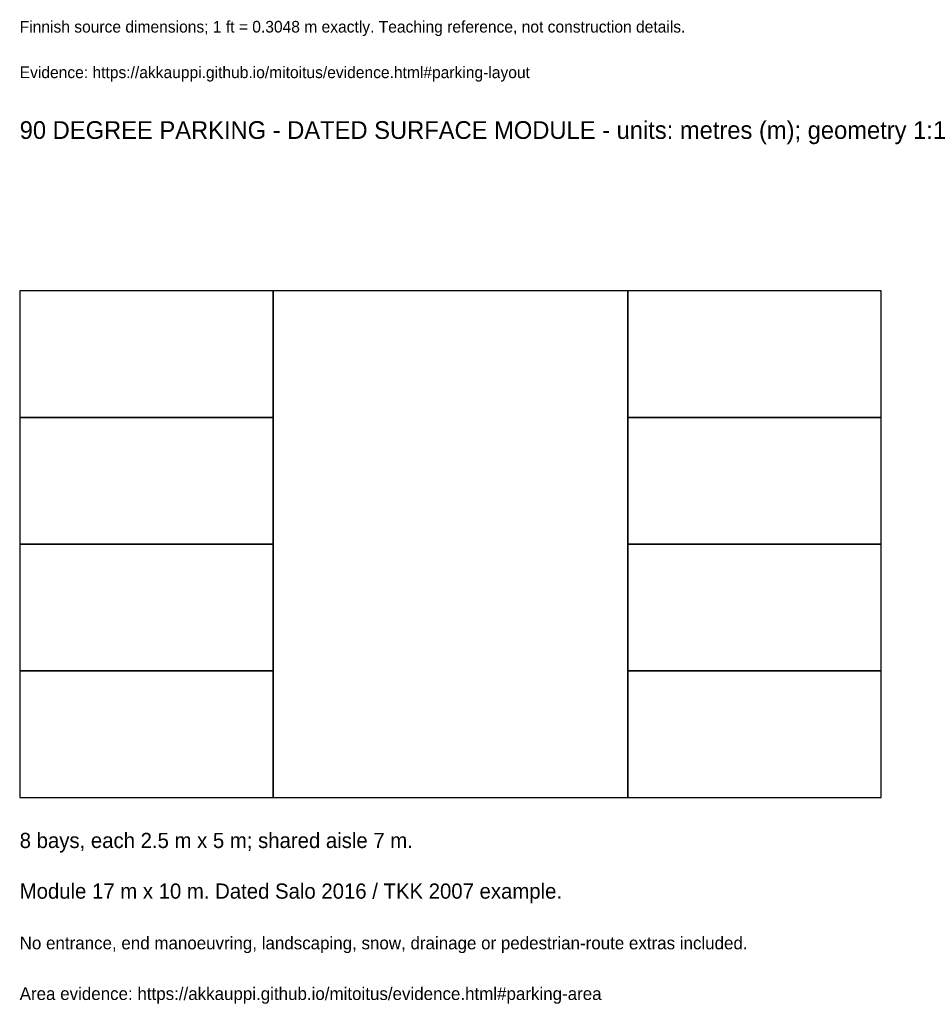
# Model space of a CAD drawing. Header units: metres. Extents: x 0 to 18, y -4.1 to 15.4.
import ezdxf

# ---------------------------------------------------------------- set-up
doc = ezdxf.new("R2010")
doc.units = ezdxf.units.M
for name, color, linetype in [('ANNOTATION', 7, 'Continuous'), ('OTHER', 8, 'Continuous'), ('REFERENCE', 7, 'Continuous')]:
    doc.layers.add(name, color=color, linetype=linetype)

msp = doc.modelspace()

# ---------------------------------------------------------------- linework, layer by layer
at = {"layer": 'OTHER'}
for p, q in [((12, 10), (5, 10)), ((5, 10), (5, 0)), ((12, 0), (12, 10)), ((5, 0), (12, 0))]:
    msp.add_line(p, q, dxfattribs=at)
at = {"layer": 'REFERENCE'}
for p, q in [((5, 10), (0, 10)), ((0, 10), (0, 7.5)), ((5, 7.5), (5, 10)), ((17, 10), (12, 10)), ((12, 10), (12, 7.5)), ((17, 7.5), (17, 10)), ((5, 7.5), (0, 7.5)), ((0, 7.5), (0, 5)), ((0, 7.5), (5, 7.5)), ((5, 5), (5, 7.5)), ((17, 7.5), (12, 7.5)), ((12, 7.5), (12, 5)), ((12, 7.5), (17, 7.5)), ((17, 5), (17, 7.5)), ((5, 5), (0, 5)), ((0, 5), (0, 2.5)), ((0, 5), (5, 5)), ((5, 2.5), (5, 5)), ((17, 5), (12, 5)), ((12, 5), (12, 2.5)), ((12, 5), (17, 5)), ((17, 2.5), (17, 5)), ((5, 2.5), (0, 2.5)), ((0, 2.5), (0, 0)), ((0, 2.5), (5, 2.5)), ((5, 0), (5, 2.5)), ((17, 2.5), (12, 2.5)), ((12, 2.5), (12, 0)), ((12, 2.5), (17, 2.5)), ((17, 0), (17, 2.5)), ((0, 0), (5, 0)), ((12, 0), (17, 0))]:
    msp.add_line(p, q, dxfattribs=at)

# ---------------------------------------------------------------- texts
at = {"layer": 'ANNOTATION'}
for s, height, p in [('Finnish source dimensions; 1 ft = 0.3048 m exactly. Teaching reference, not construction details.', 0.23, (0, 15.1)), ('Evidence: https://akkauppi.github.io/mitoitus/evidence.html#parking-layout', 0.23, (0, 14.2)), ('90 DEGREE PARKING - DATED SURFACE MODULE - units: metres (m); geometry 1:1', 0.35, (0, 13)), ('8 bays, each 2.5 m x 5 m; shared aisle 7 m.', 0.3, (0, -1)), ('Module 17 m x 10 m. Dated Salo 2016 / TKK 2007 example.', 0.3, (0, -2)), ('No entrance, end manoeuvring, landscaping, snow, drainage or pedestrian-route extras included.', 0.25, (0, -3)), ('Area evidence: https://akkauppi.github.io/mitoitus/evidence.html#parking-area', 0.25, (0, -4))]:
    msp.add_text(s, height=height, dxfattribs=at).set_placement(p)

doc.saveas('drawing.dxf')
